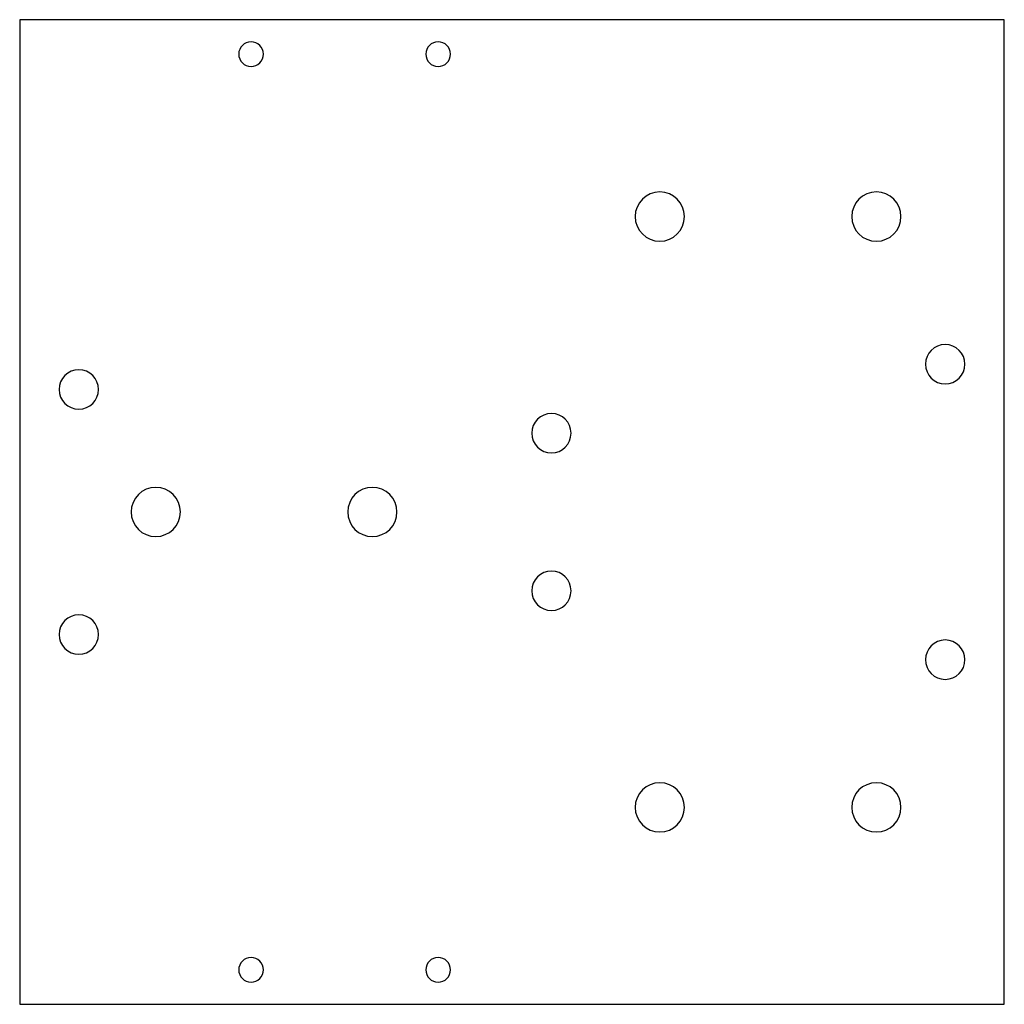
# Model space of a CAD drawing. Extents: x 1565 to 1665, y -631 to -531.
import ezdxf

# ---------------------------------------------------------------- set-up
doc = ezdxf.new("R2010")
doc.units = 0
doc.layers.add('INDIVIDUAL_PIECES_TO_LASER', color=7, linetype='CONTINUOUS')

msp = doc.modelspace()

# ---------------------------------------------------------------- linework, layer by layer
at = {"layer": 'INDIVIDUAL_PIECES_TO_LASER'}
msp.add_lwpolyline([(1565.41, -530.86), (1565.41, -630.86), (1665.41, -630.86), (1665.41, -530.86), (1565.41, -530.86)], dxfattribs=at)
for points in [[(1588.91, -535.61), (1588.22, -535.61), (1587.66, -535.05), (1587.66, -534.36), (1587.66, -533.67), (1588.22, -533.11), (1588.91, -533.11), (1589.6, -533.11), (1590.16, -533.67), (1590.16, -534.36), (1590.16, -535.05), (1589.6, -535.61), (1588.91, -535.61)], [(1607.91, -535.61), (1607.22, -535.61), (1606.66, -535.05), (1606.66, -534.36), (1606.66, -533.67), (1607.22, -533.11), (1607.91, -533.11), (1608.6, -533.11), (1609.16, -533.67), (1609.16, -534.36), (1609.16, -535.05), (1608.6, -535.61), (1607.91, -535.61)], [(1630.42, -553.36), (1629.04, -553.36), (1627.92, -552.24), (1627.92, -550.86), (1627.92, -549.48), (1629.04, -548.36), (1630.42, -548.36), (1631.8, -548.36), (1632.92, -549.48), (1632.92, -550.86), (1632.92, -552.24), (1631.8, -553.36), (1630.42, -553.36)], [(1652.42, -553.36), (1651.04, -553.36), (1649.92, -552.24), (1649.92, -550.86), (1649.92, -549.48), (1651.04, -548.36), (1652.42, -548.36), (1653.8, -548.36), (1654.92, -549.48), (1654.92, -550.86), (1654.92, -552.24), (1653.8, -553.36), (1652.42, -553.36)], [(1659.41, -567.86), (1658.31, -567.86), (1657.41, -566.97), (1657.41, -565.86), (1657.41, -564.76), (1658.31, -563.86), (1659.41, -563.86), (1660.52, -563.86), (1661.41, -564.76), (1661.41, -565.86), (1661.41, -566.97), (1660.52, -567.86), (1659.41, -567.86)], [(1571.41, -570.41), (1570.31, -570.41), (1569.41, -569.52), (1569.41, -568.41), (1569.41, -567.31), (1570.31, -566.41), (1571.41, -566.41), (1572.52, -566.41), (1573.41, -567.31), (1573.41, -568.41), (1573.41, -569.52), (1572.52, -570.41), (1571.41, -570.41)], [(1619.41, -574.86), (1618.31, -574.86), (1617.41, -573.97), (1617.41, -572.86), (1617.41, -571.76), (1618.31, -570.86), (1619.41, -570.86), (1620.52, -570.86), (1621.41, -571.76), (1621.41, -572.86), (1621.41, -573.97), (1620.52, -574.86), (1619.41, -574.86)], [(1579.23, -583.36), (1577.85, -583.36), (1576.73, -582.24), (1576.73, -580.86), (1576.73, -579.48), (1577.85, -578.36), (1579.23, -578.36), (1580.61, -578.36), (1581.73, -579.48), (1581.73, -580.86), (1581.73, -582.24), (1580.61, -583.36), (1579.23, -583.36)], [(1601.23, -583.36), (1599.85, -583.36), (1598.73, -582.24), (1598.73, -580.86), (1598.73, -579.48), (1599.85, -578.36), (1601.23, -578.36), (1602.61, -578.36), (1603.73, -579.48), (1603.73, -580.86), (1603.73, -582.24), (1602.61, -583.36), (1601.23, -583.36)], [(1619.41, -590.86), (1618.31, -590.86), (1617.41, -589.97), (1617.41, -588.86), (1617.41, -587.76), (1618.31, -586.86), (1619.41, -586.86), (1620.52, -586.86), (1621.41, -587.76), (1621.41, -588.86), (1621.41, -589.97), (1620.52, -590.86), (1619.41, -590.86)], [(1571.41, -595.31), (1570.31, -595.31), (1569.41, -594.42), (1569.41, -593.31), (1569.41, -592.21), (1570.31, -591.31), (1571.41, -591.31), (1572.52, -591.31), (1573.41, -592.21), (1573.41, -593.31), (1573.41, -594.42), (1572.52, -595.31), (1571.41, -595.31)], [(1659.41, -597.86), (1658.31, -597.86), (1657.41, -596.97), (1657.41, -595.86), (1657.41, -594.76), (1658.31, -593.86), (1659.41, -593.86), (1660.52, -593.86), (1661.41, -594.76), (1661.41, -595.86), (1661.41, -596.97), (1660.52, -597.86), (1659.41, -597.86)], [(1630.42, -613.36), (1629.04, -613.36), (1627.92, -612.24), (1627.92, -610.86), (1627.92, -609.48), (1629.04, -608.36), (1630.42, -608.36), (1631.8, -608.36), (1632.92, -609.48), (1632.92, -610.86), (1632.92, -612.24), (1631.8, -613.36), (1630.42, -613.36)], [(1652.42, -613.36), (1651.04, -613.36), (1649.92, -612.24), (1649.92, -610.86), (1649.92, -609.48), (1651.04, -608.36), (1652.42, -608.36), (1653.8, -608.36), (1654.92, -609.48), (1654.92, -610.86), (1654.92, -612.24), (1653.8, -613.36), (1652.42, -613.36)], [(1588.91, -628.61), (1588.22, -628.61), (1587.66, -628.05), (1587.66, -627.36), (1587.66, -626.67), (1588.22, -626.11), (1588.91, -626.11), (1589.6, -626.11), (1590.16, -626.67), (1590.16, -627.36), (1590.16, -628.05), (1589.6, -628.61), (1588.91, -628.61)], [(1607.91, -628.61), (1607.22, -628.61), (1606.66, -628.05), (1606.66, -627.36), (1606.66, -626.67), (1607.22, -626.11), (1607.91, -626.11), (1608.6, -626.11), (1609.16, -626.67), (1609.16, -627.36), (1609.16, -628.05), (1608.6, -628.61), (1607.91, -628.61)]]:
    msp.add_open_spline(points, degree=3, knots=[0, 0, 0, 0, 1, 1, 1, 2, 2, 2, 3, 3, 3, 4, 4, 4, 4], dxfattribs=at)

doc.saveas('drawing.dxf')
